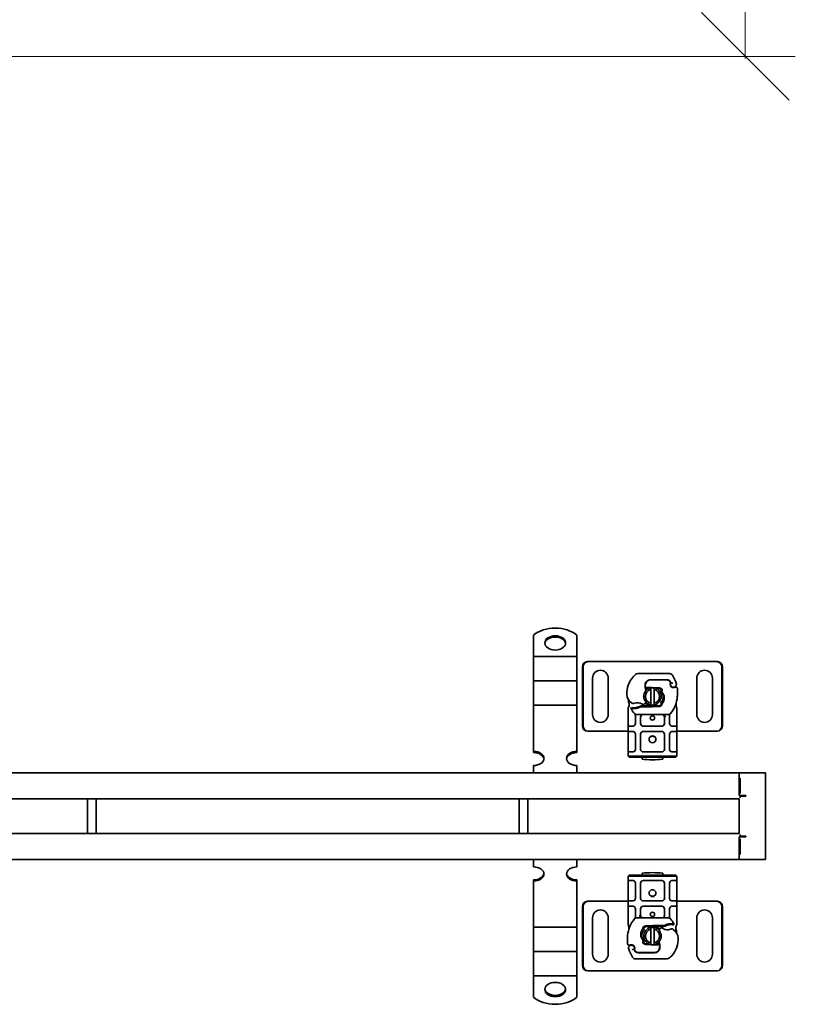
# Model space of a CAD drawing. Header units: millimetres. Extents: x -300186 to 535164, y -28581 to 763383.
# Tile 163 of 256: x 2332 to 2778, y 138703 to 139270. Entities that reach past the tile are written whole.
import ezdxf

# ---------------------------------------------------------------- set-up
doc = ezdxf.new("R2010")
doc.units = ezdxf.units.MM
doc.header["$LTSCALE"] = 10
doc.header["$PDSIZE"] = -4
doc.layers.add('Dimension (ISO)', color=5, linetype='Continuous', lineweight=9, true_color=0x0000ff)
doc.layers.add('Visible (ISO)', color=7, linetype='Continuous', lineweight=35)
doc.styles.add('Note Text (ISO)', font='tahoma.ttf')
doc.dimstyles.new('Default (ISO)', dxfattribs={"dimscale": 14.410965, "dimtxt": 3.5, "dimasz": 3.5, "dimexe": 1.5, "dimexo": 0, "dimgap": 1, "dimtad": 1, "dimrnd": 1e-08, "dimtxsty": 'Note Text (ISO)', "dimcen": 0.09, "dimdle": 10, "dimclrd": 256, "dimclre": 256, "dimclrt": 256, "dimazin": 2, "dimtfac": 1.001486, "dimtmove": 0, "dimatfit": 3, "dimfxl": 1, "dimtolj": 1, "dimlwd": -1, "dimlwe": -1, "dimarcsym": 0})

# ---------------------------------------------------------------- blocks, each defined once
blk = doc.blocks.new('_OBLIQUE')
at = {"color": 0, "linetype": 'ByBlock'}
blk.add_line((-0.5, -0.5), (0.5, 0.5), dxfattribs=at)
blk = doc.blocks.new('*D1142')
at = {"layer": 'Defpoints', "color": 0, "lineweight": -3, "transparency": 16777216}
for p in [(-970.75, 139724.9), (2749.31, 139248.83), (2749.31, 139247.72)]:
    blk.add_point(p, dxfattribs=at)
at = {"layer": 'Dimension (ISO)', "color": 0, "transparency": 16777216}
for p, q in [((2749.31, 139247.72), (2749.31, 139320.89)), ((-970.75, 139263.24), (-970.75, 139176.78)), ((-999.57, 139248.83), (2778.13, 139248.83)), ((-970.75, 139248.83), (-999.57, 139248.83)), ((-941.93, 139248.83), (-913.1, 139248.83)), ((2720.49, 139248.83), (2691.67, 139248.83)), ((2749.31, 139248.83), (2778.13, 139248.83))]:
    blk.add_line(p, q, dxfattribs=at)
at = {"layer": 'Dimension (ISO)', "color": 0, "transparency": 16777216, "xscale": 50.43837590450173, "yscale": 50.43837590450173, "zscale": 50.43837590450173}
for p, rotation in [((-970.75, 139248.83), 270), ((2749.31, 139248.83), 90)]:
    blk.add_blockref('_OBLIQUE', p, dxfattribs=dict(at, rotation=rotation))
at = {"layer": 'Dimension (ISO)', "color": 0, "transparency": 16777216, "insert": (594.73, 139332.55), "char_height": 50.4384, "attachment_point": 1, "style": 'Note Text (ISO)'}
blk.add_mtext('\\A1;délka celkem 5,0 m', dxfattribs=at)

msp = doc.modelspace()

# ---------------------------------------------------------------- linework, layer by layer
at = {"layer": 'Visible (ISO)'}
for p, q in [((2627.39, 138915.577), (2627.39, 138904.332)), ((2652.39, 138915.577), (2652.39, 138904.332)), ((2627.39, 138904.332), (2627.39, 138903.252)), ((2627.39, 138896.979), (2627.39, 138903.252)), ((2652.39, 138903.252), (2627.39, 138903.252)), ((2652.39, 138904.332), (2652.39, 138903.252)), ((2652.39, 138896.979), (2652.39, 138903.252)), ((2627.39, 138896.979), (2627.39, 138893.481)), ((2652.39, 138896.979), (2652.39, 138893.481)), ((2655.59, 138863.375), (2655.59, 138897.375)), ((2655.971, 138897.375), (2655.971, 138863.375)), ((2658.535, 138900.375), (2658.916, 138900.375)), ((2660.056, 138900.375), (2658.916, 138900.375)), ((2660.89, 138900.375), (2660.056, 138900.375)), ((2730.89, 138900.375), (2660.89, 138900.375)), ((2731.723, 138900.375), (2730.89, 138900.375)), ((2732.863, 138900.375), (2731.723, 138900.375)), ((2733.245, 138900.375), (2732.863, 138900.375)), ((2735.808, 138863.375), (2735.808, 138897.375)), ((2736.19, 138897.375), (2736.19, 138863.375)), ((2627.39, 138893.481), (2627.39, 138889.267)), ((2652.39, 138893.481), (2652.39, 138889.267)), ((2661.39, 138869.875), (2661.39, 138890.875)), ((2670.39, 138890.875), (2670.39, 138869.875)), ((2705.679, 138893.475), (2687.453, 138893.475)), ((2694.69, 138889.875), (2693.922, 138889.875)), ((2694.69, 138889.975), (2704.226, 138889.975)), ((2704.226, 138889.875), (2694.69, 138889.875)), ((2721.39, 138869.875), (2721.39, 138890.875)), ((2730.39, 138890.875), (2730.39, 138869.875)), ((2627.39, 138882.994), (2627.39, 138889.267)), ((2652.39, 138889.267), (2627.39, 138889.267)), ((2652.39, 138882.994), (2652.39, 138889.267)), ((2691.71, 138884.975), (2692.311, 138884.975)), ((2692.311, 138884.975), (2691.752, 138885.472)), ((2692.311, 138884.975), (2692.79, 138884.975)), ((2692.825, 138885.475), (2692.756, 138885.475)), ((2692.825, 138884.975), (2692.79, 138884.975)), ((2695.39, 138885.475), (2692.825, 138885.475)), ((2692.825, 138884.975), (2693.93, 138884.975)), ((2694.89, 138876.42), (2694.89, 138884.331)), ((2699.986, 138885.296), (2695.612, 138885.471)), ((2696.89, 138884.331), (2696.89, 138876.42)), ((2698.076, 138884.872), (2699.966, 138884.796)), ((2706.253, 138888.245), (2706.049, 138888.698)), ((2706.403, 138886.312), (2706.249, 138886.767)), ((2627.39, 138882.994), (2627.39, 138879.496)), ((2627.39, 138879.496), (2627.39, 138875.282)), ((2652.39, 138882.994), (2652.39, 138879.496)), ((2652.39, 138879.496), (2652.39, 138875.282)), ((2627.39, 138869.009), (2627.39, 138875.282)), ((2652.39, 138875.282), (2627.39, 138875.282)), ((2652.39, 138869.009), (2652.39, 138875.282)), ((2681.89, 138873.097), (2681.89, 138872.31)), ((2682.384, 138875.204), (2681.958, 138873.614)), ((2683.736, 138873.874), (2683.461, 138873.482)), ((2688.399, 138874.609), (2689.322, 138874.875)), ((2689.322, 138874.875), (2688.974, 138874.375)), ((2688.974, 138874.375), (2695.39, 138874.375)), ((2695.39, 138874.875), (2689.322, 138874.875)), ((2699.966, 138875.054), (2695.592, 138874.879)), ((2695.612, 138874.38), (2699.986, 138874.555)), ((2709.89, 138872.31), (2709.89, 138873.275)), ((2627.39, 138869.009), (2627.39, 138865.511)), ((2652.39, 138869.009), (2652.39, 138865.511)), ((2681.89, 138872.31), (2681.89, 138864.675)), ((2686.041, 138869.37), (2686.041, 138868.478)), ((2686.041, 138868.478), (2686.041, 138864.675)), ((2686.678, 138869.975), (2705.101, 138869.975)), ((2689.041, 138864.675), (2689.041, 138868.475)), ((2702.738, 138868.475), (2702.738, 138864.675)), ((2705.738, 138868.478), (2705.738, 138869.37)), ((2705.738, 138864.675), (2705.738, 138868.478)), ((2709.89, 138864.675), (2709.89, 138872.31)), ((2627.39, 138865.511), (2627.39, 138862.377)), ((2627.39, 138862.377), (2627.39, 138848.749)), ((2652.39, 138865.511), (2652.39, 138862.377)), ((2652.39, 138862.377), (2652.39, 138848.749)), ((2681.89, 138864.675), (2681.89, 138862.675)), ((2681.89, 138862.675), (2681.89, 138860.675)), ((2682.39, 138863.175), (2684.541, 138863.175)), ((2701.238, 138863.175), (2690.541, 138863.175)), ((2707.238, 138863.175), (2709.39, 138863.175)), ((2709.89, 138862.675), (2709.89, 138864.675)), ((2709.89, 138860.675), (2709.89, 138862.675)), ((2658.535, 138860.375), (2658.916, 138860.375)), ((2658.916, 138860.375), (2660.056, 138860.375)), ((2660.056, 138860.375), (2660.89, 138860.375)), ((2660.89, 138860.375), (2681.89, 138860.375)), ((2681.89, 138860.675), (2681.89, 138858.675)), ((2681.89, 138858.675), (2681.89, 138849.875)), ((2684.541, 138860.175), (2682.39, 138860.175)), ((2684.485, 138860.375), (2684.485, 138860.375)), ((2686.041, 138858.675), (2686.041, 138849.875)), ((2689.041, 138849.875), (2689.041, 138858.675)), ((2690.541, 138860.175), (2701.238, 138860.175)), ((2702.738, 138858.675), (2702.738, 138849.875)), ((2705.738, 138849.875), (2705.738, 138858.675)), ((2709.39, 138860.175), (2707.238, 138860.175)), ((2707.294, 138860.375), (2707.294, 138860.375)), ((2709.89, 138858.675), (2709.89, 138860.675)), ((2709.89, 138860.375), (2730.89, 138860.375)), ((2709.89, 138849.875), (2709.89, 138858.675)), ((2730.89, 138860.375), (2731.723, 138860.375)), ((2731.723, 138860.375), (2732.863, 138860.375)), ((2733.245, 138860.375), (2732.863, 138860.375)), ((2627.39, 138848.018), (2627.39, 138848.749)), ((2652.39, 138848.749), (2652.39, 138848.018)), ((2681.89, 138849.875), (2681.89, 138847.875)), ((2681.89, 138847.875), (2681.89, 138845.875)), ((2681.89, 138845.875), (2684.89, 138845.875)), ((2681.89, 138845.875), (2682.39, 138845.375)), ((2682.39, 138848.375), (2684.541, 138848.375)), ((2684.89, 138845.375), (2682.39, 138845.375)), ((2706.89, 138845.875), (2684.89, 138845.875)), ((2684.89, 138845.375), (2706.89, 138845.375)), ((2689.89, 138845.375), (2689.89, 138844.176)), ((2701.238, 138848.375), (2690.541, 138848.375)), ((2701.89, 138844.176), (2701.89, 138845.375)), ((2706.89, 138845.875), (2709.89, 138845.875)), ((2709.39, 138845.375), (2706.89, 138845.375)), ((2707.238, 138848.375), (2709.39, 138848.375)), ((2709.39, 138845.375), (2709.89, 138845.875)), ((2709.89, 138847.875), (2709.89, 138849.875)), ((2709.89, 138845.875), (2709.89, 138847.875)), ((2627.39, 138840.565), (2627.39, 138836.375)), ((2652.39, 138840.565), (2652.39, 138836.375)), ((2156.998, 138836.375), (2745.89, 138836.375)), ((2745.89, 138836.375), (2757.89, 138836.375)), ((2745.89, 138823.275), (2745.89, 138836.375)), ((2746.39, 138833.375), (2746.39, 138824.375)), ((2760.89, 138836.375), (2757.89, 138836.375)), ((2760.89, 138836.375), (2760.89, 138786.375)), ((2745.89, 138823.275), (2749.64, 138823.275)), ((2746.39, 138821.875), (2746.39, 138823.275)), ((2746.39, 138822.875), (2748.89, 138822.875)), ((2747.39, 138822.875), (2747.39, 138823.275)), ((2749.64, 138822.875), (2748.89, 138822.875)), ((2749.64, 138823.275), (2749.64, 138822.875)), ((2745.89, 138821.375), (2155.405, 138821.375)), ((2370.64, 138801.375), (2370.64, 138821.375)), ((2375.64, 138801.375), (2375.64, 138821.375)), ((2619.14, 138801.375), (2619.14, 138821.375)), ((2624.14, 138801.375), (2624.14, 138821.375)), ((2745.89, 138801.375), (2745.89, 138821.375)), ((2153.281, 138801.375), (2745.89, 138801.375)), ((2745.89, 138786.375), (2745.89, 138799.475)), ((2749.64, 138799.475), (2745.89, 138799.475)), ((2746.39, 138799.475), (2746.39, 138800.875)), ((2746.39, 138799.875), (2748.89, 138799.875)), ((2747.39, 138799.475), (2747.39, 138799.875)), ((2749.64, 138799.875), (2748.89, 138799.875)), ((2749.64, 138799.875), (2749.64, 138799.475)), ((2746.39, 138798.375), (2746.39, 138789.375)), ((2745.89, 138786.375), (2151.687, 138786.375)), ((2627.39, 138782.185), (2627.39, 138786.375)), ((2652.39, 138782.185), (2652.39, 138786.375)), ((2757.89, 138786.375), (2745.89, 138786.375)), ((2757.89, 138786.375), (2760.89, 138786.375)), ((2682.39, 138777.375), (2681.89, 138776.875)), ((2684.89, 138776.875), (2681.89, 138776.875)), ((2681.89, 138776.875), (2681.89, 138774.875)), ((2682.39, 138777.375), (2684.89, 138777.375)), ((2706.89, 138777.375), (2684.89, 138777.375)), ((2684.89, 138776.875), (2706.89, 138776.875)), ((2689.89, 138778.575), (2689.89, 138777.375)), ((2701.89, 138777.375), (2701.89, 138778.575)), ((2706.89, 138777.375), (2709.39, 138777.375)), ((2709.89, 138776.875), (2706.89, 138776.875)), ((2709.89, 138776.875), (2709.39, 138777.375)), ((2709.89, 138774.875), (2709.89, 138776.875)), ((2627.39, 138774.001), (2627.39, 138774.733)), ((2627.39, 138760.374), (2627.39, 138774.001)), ((2652.39, 138774.733), (2652.39, 138774.001)), ((2652.39, 138760.374), (2652.39, 138774.001)), ((2681.89, 138774.875), (2681.89, 138772.875)), ((2681.89, 138772.875), (2681.89, 138764.075)), ((2684.541, 138774.375), (2682.39, 138774.375)), ((2686.041, 138772.875), (2686.041, 138764.075)), ((2689.041, 138764.075), (2689.041, 138772.875)), ((2690.541, 138774.375), (2701.238, 138774.375)), ((2702.738, 138772.875), (2702.738, 138764.075)), ((2705.738, 138764.075), (2705.738, 138772.875)), ((2709.39, 138774.375), (2707.238, 138774.375)), ((2709.89, 138772.875), (2709.89, 138774.875)), ((2709.89, 138764.075), (2709.89, 138772.875)), ((2627.39, 138757.24), (2627.39, 138760.374)), ((2652.39, 138757.24), (2652.39, 138760.374)), ((2655.59, 138725.375), (2655.59, 138759.375)), ((2655.971, 138759.375), (2655.971, 138725.375)), ((2658.535, 138762.375), (2658.916, 138762.375)), ((2660.056, 138762.375), (2658.916, 138762.375)), ((2660.89, 138762.375), (2660.056, 138762.375)), ((2681.89, 138762.375), (2660.89, 138762.375)), ((2681.89, 138764.075), (2681.89, 138762.075)), ((2681.89, 138762.075), (2681.89, 138760.075)), ((2681.89, 138760.075), (2681.89, 138758.075)), ((2682.39, 138762.575), (2684.541, 138762.575)), ((2684.541, 138759.575), (2682.39, 138759.575)), ((2684.485, 138762.375), (2684.485, 138762.375)), ((2701.238, 138762.575), (2690.541, 138762.575)), ((2690.541, 138759.575), (2701.238, 138759.575)), ((2707.238, 138762.575), (2709.39, 138762.575)), ((2709.39, 138759.575), (2707.238, 138759.575)), ((2707.294, 138762.375), (2707.294, 138762.375)), ((2709.89, 138762.075), (2709.89, 138764.075)), ((2730.89, 138762.375), (2709.89, 138762.375)), ((2709.89, 138760.075), (2709.89, 138762.075)), ((2709.89, 138758.075), (2709.89, 138760.075)), ((2731.723, 138762.375), (2730.89, 138762.375)), ((2732.863, 138762.375), (2731.723, 138762.375)), ((2733.245, 138762.375), (2732.863, 138762.375)), ((2735.808, 138725.375), (2735.808, 138759.375)), ((2736.19, 138759.375), (2736.19, 138725.375)), ((2627.39, 138753.742), (2627.39, 138757.24)), ((2627.39, 138753.742), (2627.39, 138747.469)), ((2652.39, 138753.742), (2652.39, 138757.24)), ((2652.39, 138753.742), (2652.39, 138747.469)), ((2681.89, 138758.075), (2681.89, 138750.441)), ((2686.041, 138758.075), (2686.041, 138754.272)), ((2686.041, 138754.272), (2686.041, 138753.38)), ((2689.041, 138754.275), (2689.041, 138758.075)), ((2702.738, 138758.075), (2702.738, 138754.275)), ((2705.738, 138754.272), (2705.738, 138758.075)), ((2705.738, 138753.38), (2705.738, 138754.272)), ((2709.89, 138750.441), (2709.89, 138758.075)), ((2661.39, 138731.875), (2661.39, 138752.875)), ((2670.39, 138752.875), (2670.39, 138731.875)), ((2681.89, 138750.441), (2681.89, 138749.476)), ((2705.101, 138752.775), (2686.678, 138752.775)), ((2696.168, 138748.371), (2691.794, 138748.196)), ((2702.805, 138748.375), (2696.39, 138748.375)), ((2702.457, 138747.875), (2702.805, 138748.375)), ((2703.38, 138748.141), (2702.457, 138747.875)), ((2708.044, 138748.876), (2708.319, 138749.269)), ((2709.396, 138747.547), (2709.822, 138749.136)), ((2709.89, 138749.654), (2709.89, 138750.441)), ((2721.39, 138731.875), (2721.39, 138752.875)), ((2730.39, 138752.875), (2730.39, 138731.875)), ((2627.39, 138743.255), (2627.39, 138747.469)), ((2627.39, 138747.469), (2652.39, 138747.469)), ((2627.39, 138739.757), (2627.39, 138743.255)), ((2652.39, 138743.255), (2652.39, 138747.469)), ((2652.39, 138739.757), (2652.39, 138743.255)), ((2691.814, 138747.696), (2696.188, 138747.871)), ((2694.89, 138738.42), (2694.89, 138746.331)), ((2696.39, 138747.875), (2702.457, 138747.875)), ((2696.89, 138746.331), (2696.89, 138738.42)), ((2627.39, 138739.757), (2627.39, 138733.484)), ((2652.39, 138739.757), (2652.39, 138733.484)), ((2691.794, 138737.455), (2696.168, 138737.28)), ((2693.703, 138737.879), (2691.814, 138737.954)), ((2696.39, 138737.275), (2698.955, 138737.275)), ((2698.955, 138737.775), (2697.849, 138737.775)), ((2698.955, 138737.775), (2698.99, 138737.775)), ((2698.955, 138737.275), (2699.023, 138737.275)), ((2699.468, 138737.775), (2698.99, 138737.775)), ((2700.069, 138737.775), (2699.468, 138737.775)), ((2699.468, 138737.775), (2700.027, 138737.279)), ((2627.39, 138729.27), (2627.39, 138733.484)), ((2627.39, 138733.484), (2652.39, 138733.484)), ((2652.39, 138729.27), (2652.39, 138733.484)), ((2685.376, 138736.439), (2685.53, 138735.983)), ((2685.526, 138734.506), (2685.731, 138734.053)), ((2687.553, 138732.875), (2697.09, 138732.875)), ((2697.09, 138732.775), (2687.553, 138732.775)), ((2697.09, 138732.875), (2697.858, 138732.875)), ((2627.39, 138725.772), (2627.39, 138729.27)), ((2627.39, 138725.772), (2627.39, 138719.499)), ((2652.39, 138725.772), (2652.39, 138729.27)), ((2652.39, 138725.772), (2652.39, 138719.499)), ((2686.101, 138729.275), (2704.326, 138729.275)), ((2658.535, 138722.375), (2658.916, 138722.375)), ((2658.916, 138722.375), (2660.056, 138722.375)), ((2660.056, 138722.375), (2660.89, 138722.375)), ((2660.89, 138722.375), (2730.89, 138722.375)), ((2730.89, 138722.375), (2731.723, 138722.375)), ((2731.723, 138722.375), (2732.863, 138722.375)), ((2733.245, 138722.375), (2732.863, 138722.375)), ((2627.39, 138718.418), (2627.39, 138719.499)), ((2627.39, 138719.499), (2652.39, 138719.499)), ((2627.39, 138707.174), (2627.39, 138718.418)), ((2652.39, 138718.418), (2652.39, 138719.499)), ((2652.39, 138707.174), (2652.39, 138718.418))]:
    msp.add_line(p, q, dxfattribs=at)
for centre, radius in [((2695.89, 138867.925), 1.25), ((2695.89, 138855.675), 2), ((2695.89, 138767.075), 2), ((2695.89, 138754.825), 1.25)]:
    msp.add_circle(centre, radius, dxfattribs=at)
for centre, radius, start, end in [((2665.89, 138890.875), 4.5, 0, 180), ((2725.89, 138890.875), 4.5, 0, 180), ((2695.175, 138882.289), 14, 130.0498, 161.42887), ((2687.453, 138891.475), 2, 90, 130.0498), ((2694.69, 138886.975), 3, 90, 170.59443), ((2694.69, 138886.975), 2.9, 90, 170.59443), ((2704.226, 138887.875), 2.1, 25.01606, 90), ((2704.226, 138887.875), 2, 24.29106, 90), ((2705.679, 138891.475), 2, 31.99306, 90), ((2687.19, 138879.925), 23.8, 19.74706, 31.99306), ((2696.123, 138881.971), 15, 161.42887, 181.60861), ((2695.89, 138880.375), 5, 101.53696, 258.46304), ((2699.622, 138886.158), 8, 170.59443, 198.81617), ((2699.622, 138886.158), 7.9, 170.59443, 184.98453), ((2695.89, 138880.375), 4.08, 104.18798, 255.81202), ((2695.39, 138879.925), 5.05, 123.90675, 131.92917), ((2695.89, 138880.375), 5, 78.46304, 101.53696), ((2695.39, 138879.925), 5.55, 87.70756, 90), ((2695.89, 138880.375), 5, 281.53696, 78.46304), ((2695.89, 138880.375), 4.08, 284.18798, 75.81202), ((2699.926, 138883.797), 1, 344.67066, 87.70756), ((2699.926, 138883.797), 1.5, 344.70061, 87.70756), ((2687.19, 138879.925), 20.9, 23.26824, 25.01606), ((2708.04, 138887.374), 1.891, 160.06862, 198.73021), ((2707.943, 138887.375), 1.75, 152.56641, 19.74706), ((2705.98, 138888.121), 0.3, 340.06862, 24.29106), ((2707.35, 138886.633), 1, 198.73021, 231.39879), ((2707.943, 138887.375), 1.95, 231.39879, 296.05174), ((2709.239, 138884.725), 1, 5.82991, 116.05174), ((2688.347, 138882.592), 22, 340.529, 5.82991), ((2687.126, 138881.718), 6, 181.60861, 235.95915), ((2695.89, 138879.925), 14, 187.17278, 195.23312), ((2695.89, 138879.925), 14, 207.40461, 222.53185), ((2688.806, 138884.204), 9, 235.95915, 241.67984), ((2685.144, 138888.858), 15.05, 267.20145, 268.34867), ((2684.773, 138876.722), 0.5, 241.67984, 295.81057), ((2685.144, 138888.858), 15.55, 268.34868, 271.60861), ((2685.144, 138888.858), 15.05, 268.34868, 271.60861), ((2687.19, 138871.725), 5.05, 59.49008, 108.99264), ((2685.397, 138879.862), 6.05, 271.60861, 299.75321), ((2685.397, 138879.862), 6.55, 271.60861, 303.10771), ((2690.5, 138876.18), 0.5, 233.38482, 296.26895), ((2688.508, 138880.215), 5, 296.26895, 311.16943), ((2695.39, 138879.925), 5.05, 224.02329, 270), ((2688.837, 138879.839), 4.5, 311.16943, 319.68388), ((2695.89, 138880.375), 5, 258.46304, 281.53696), ((2695.39, 138879.925), 5.05, 270, 272.29244), ((2695.39, 138879.925), 5.55, 270, 272.29244), ((2699.926, 138876.054), 1, 272.29244, 15.76376), ((2699.926, 138876.054), 1.5, 272.29244, 7.39934), ((2695.89, 138879.925), 14, 317.46815, 340.529), ((2665.89, 138869.875), 4.5, 180, 0), ((2686.678, 138871.475), 1.5, 222.53185, 270), ((2690.541, 138868.475), 1.5, 90, 180), ((2701.238, 138868.475), 1.5, 38.57673, 42.34162), ((2701.238, 138868.475), 1.5, 0, 38.57673), ((2705.101, 138871.475), 1.5, 270, 317.46815), ((2725.89, 138869.875), 4.5, 180, 0), ((2684.541, 138864.675), 1.5, 280.04173, 0), ((2690.541, 138864.675), 1.5, 180, 270), ((2701.238, 138864.675), 1.5, 270, 0), ((2707.238, 138864.675), 1.5, 180, 259.95827), ((2684.541, 138858.675), 1.5, 0, 79.95827), ((2690.541, 138858.675), 1.5, 90, 180), ((2695.89, 138855.176), 2.25, 35.72382, 144.27618), ((2701.238, 138858.675), 1.5, 0, 90), ((2707.238, 138858.675), 1.5, 100.04173, 180), ((2684.541, 138849.875), 1.5, 280.04173, 0), ((2690.541, 138849.875), 1.5, 180, 270), ((2701.238, 138849.875), 1.5, 270, 0), ((2707.238, 138849.875), 1.5, 180, 259.95827), ((2695.89, 138903.875), 60, 264.26083, 275.73917), ((2695.89, 138718.875), 60, 84.26083, 95.73917), ((2684.541, 138772.875), 1.5, 0, 79.95827), ((2690.541, 138772.875), 1.5, 90, 180), ((2701.238, 138772.875), 1.5, 0, 90), ((2707.238, 138772.875), 1.5, 100.04173, 180), ((2695.89, 138767.575), 2.25, 215.72382, 324.27618), ((2684.541, 138764.075), 1.5, 280.04173, 0), ((2684.541, 138758.075), 1.5, 0, 79.95827), ((2690.541, 138764.075), 1.5, 180, 270), ((2690.541, 138758.075), 1.5, 90, 180), ((2701.238, 138764.075), 1.5, 270, 0), ((2701.238, 138758.075), 1.5, 0, 90), ((2707.238, 138764.075), 1.5, 180, 259.95827), ((2707.238, 138758.075), 1.5, 100.04173, 180), ((2665.89, 138752.875), 4.5, 0, 180), ((2690.541, 138754.275), 1.5, 180, 218.57673), ((2701.238, 138754.275), 1.5, 270, 0), ((2725.89, 138752.875), 4.5, 0, 180), ((2695.89, 138742.825), 14, 137.46815, 160.529), ((2686.678, 138751.275), 1.5, 90, 137.46815), ((2690.541, 138754.275), 1.5, 218.57673, 222.34162), ((2691.854, 138746.697), 1.5, 92.29244, 187.39934), ((2696.39, 138742.825), 5.55, 90, 92.29244), ((2706.383, 138742.889), 6.55, 91.60861, 123.10771), ((2706.383, 138742.889), 6.05, 91.60861, 119.75321), ((2705.101, 138751.275), 1.5, 42.53185, 90), ((2706.635, 138733.892), 15.55, 88.34868, 91.60861), ((2695.89, 138742.825), 14, 27.40461, 42.53185), ((2706.635, 138733.892), 15.05, 88.34868, 91.60861), ((2706.635, 138733.892), 15.05, 87.20145, 88.34867), ((2703.432, 138740.159), 22, 160.529, 185.82991), ((2691.854, 138746.697), 1, 92.29244, 195.76376), ((2695.89, 138742.375), 5, 101.53696, 258.46304), ((2695.89, 138742.375), 4.08, 104.18798, 255.81202), ((2695.89, 138742.375), 5, 78.46304, 101.53696), ((2696.39, 138742.825), 5.05, 90, 92.29244), ((2696.39, 138742.825), 5.05, 44.02329, 90), ((2695.89, 138742.375), 5, 281.53696, 78.46304), ((2695.89, 138742.375), 4.08, 284.18798, 75.81202), ((2702.942, 138742.912), 4.5, 131.16943, 139.68388), ((2703.271, 138742.535), 5, 116.26895, 131.16943), ((2701.279, 138746.571), 0.5, 53.38482, 116.26895), ((2704.59, 138751.025), 5.05, 239.49008, 288.99264), ((2707.006, 138746.029), 0.5, 61.67984, 115.81057), ((2702.974, 138738.546), 9, 55.95915, 61.67984), ((2704.653, 138741.032), 6, 1.60861, 55.95915), ((2695.89, 138742.825), 14, 7.17278, 15.23312), ((2682.541, 138738.026), 1, 185.82991, 296.05174), ((2683.836, 138735.375), 1.75, 332.56641, 199.74706), ((2683.836, 138735.375), 1.95, 51.39879, 116.05174), ((2684.429, 138736.118), 1, 18.73021, 51.39879), ((2691.854, 138738.954), 1.5, 164.70061, 267.70756), ((2691.854, 138738.954), 1, 164.67066, 267.70756), ((2695.89, 138742.375), 5, 258.46304, 281.53696), ((2696.39, 138742.825), 5.55, 267.70756, 270), ((2696.39, 138742.825), 5.05, 303.90675, 311.92917), ((2692.157, 138736.592), 8, 350.59443, 18.81617), ((2692.157, 138736.592), 7.9, 350.59443, 4.98453), ((2695.657, 138740.78), 15, 341.42887, 1.60861), ((2665.89, 138731.875), 4.5, 180, 0), ((2704.59, 138742.825), 23.8, 199.74706, 211.99306), ((2704.59, 138742.825), 20.9, 203.26824, 205.01606), ((2685.799, 138734.629), 0.3, 160.06862, 204.29106), ((2683.74, 138735.376), 1.891, 340.06862, 18.73021), ((2687.553, 138734.875), 2.1, 205.01606, 270), ((2687.553, 138734.875), 2, 204.29106, 270), ((2697.09, 138735.775), 2.9, 270, 350.59443), ((2697.09, 138735.775), 3, 270, 350.59443), ((2696.605, 138740.461), 14, 310.0498, 341.42887), ((2725.89, 138731.875), 4.5, 180, 0), ((2686.101, 138731.275), 2, 211.99306, 270), ((2704.326, 138731.275), 2, 270, 310.0498)]:
    msp.add_arc(centre, radius, start, end, dxfattribs=at)
for centre, major_axis, ratio, start_param, end_param in [((2639.89, 138908.765), (-16, 0), 0.6819984, 3.8157232, 5.6090548), ((2639.89, 138910.421), (6, 0), 0.6819984, 0.0894834, 3.0521092), ((2658.535, 138897.375), (0, 3), 0.9816272, 0, 1.5707963), ((2658.916, 138897.375), (0, 3), 0.9816272, 0, 1.5707963), ((2732.863, 138897.375), (0, 3), 0.9816272, 4.712389, 6.2831853), ((2733.245, 138897.375), (0, 3), 0.9816272, 4.712389, 6.2831853), ((2698.185, 138880.216), (2.762, -2.806), 0.9486785, 1.5705923, 1.5808062), ((2700.236, 138883.611), (0.675, 1.127), 0.8654957, 4.6404634, 5.0249285), ((2708.942, 138876.35), (0.497, -0.052), 0.800335, 6.0474348, 6.3234718), ((2708.942, 138876.35), (0.497, -0.052), 0.800335, 6.2810108, 6.342326), ((2709.013, 138875.286), (0.494, 0.078), 0.5235045, 0.0005288, 0.0081436), ((2709.013, 138875.286), (0.494, 0.078), 0.5235045, 0.0005288, 0.0081436), ((2701.238, 138868.475), (2, 0), 0.75, 0.673291, 1.5707963), ((2701.238, 138868.475), (2, 0), 0.75, 0, 0.673291), ((2658.535, 138863.375), (0, -3), 0.9816272, 4.712389, 6.2831853), ((2658.916, 138863.375), (0, -3), 0.9816272, 4.712389, 6.2831853), ((2732.863, 138863.375), (0, -3), 0.9816272, 0, 1.5707963), ((2733.245, 138863.375), (0, -3), 0.9816272, 0, 1.5707963), ((2627.39, 138844.657), (6, 0), 0.6819984, 4.712389, 7.8539816), ((2627.39, 138843.926), (6, 0), 0.6819984, 0.0894834, 1.5707963), ((2652.39, 138844.657), (-6, 0), 0.6819984, 4.712389, 7.8539816), ((2652.39, 138843.926), (-6, 0), 0.6819984, 4.712389, 6.1937019), ((2627.39, 138778.093), (6, 0), 0.6819984, 4.712389, 7.8539816), ((2652.39, 138778.093), (-6, 0), 0.6819984, 4.712389, 7.8539816), ((2627.39, 138778.825), (6, 0), 0.6819984, 4.712389, 6.1937019), ((2652.39, 138778.825), (-6, 0), 0.6819984, 0.0894834, 1.5707963), ((2658.535, 138759.375), (0, 3), 0.9816272, 0, 1.5707963), ((2658.916, 138759.375), (0, 3), 0.9816272, 0, 1.5707963), ((2732.863, 138759.375), (0, 3), 0.9816272, 4.712389, 6.2831853), ((2733.245, 138759.375), (0, 3), 0.9816272, 4.712389, 6.2831853), ((2690.541, 138754.275), (-2, 0), 0.75, 0, 0.673291), ((2690.541, 138754.275), (-2, 0), 0.75, 0.673291, 1.5707963), ((2682.767, 138747.465), (-0.494, -0.078), 0.5235045, 0.0005288, 0.0081436), ((2682.767, 138747.465), (-0.494, -0.078), 0.5235045, 0.0005288, 0.0081436), ((2682.837, 138746.4), (-0.497, 0.052), 0.800335, 6.0474348, 6.3234718), ((2682.837, 138746.4), (-0.497, 0.052), 0.800335, 6.2810108, 6.342326), ((2691.543, 138739.14), (-0.675, -1.127), 0.8654957, 4.6404634, 5.0249285), ((2693.594, 138742.534), (-2.762, 2.806), 0.9486785, 1.5705923, 1.5808062), ((2658.535, 138725.375), (0, -3), 0.9816272, 4.712389, 6.2831853), ((2658.916, 138725.375), (0, -3), 0.9816272, 4.712389, 6.2831853), ((2732.863, 138725.375), (0, -3), 0.9816272, 0, 1.5707963), ((2733.245, 138725.375), (0, -3), 0.9816272, 0, 1.5707963), ((2639.89, 138712.33), (-6, 0), 0.6819984, 0.0894834, 3.0521092), ((2639.89, 138713.985), (16, 0), 0.6819984, 3.8157232, 5.6090548)]:
    msp.add_ellipse(centre, major_axis=major_axis, ratio=ratio, start_param=start_param, end_param=end_param, dxfattribs=at)
for centre, major_axis in [((2639.89, 138911.152), (-6, 0)), ((2639.89, 138711.598), (6, 0))]:
    msp.add_ellipse(centre, major_axis=major_axis, ratio=0.6819984, dxfattribs=at)
for points, knots in [([(2692.756, 138885.475), (2692.647, 138885.475), (2692.526, 138885.475), (2692.366, 138885.475), (2692.237, 138885.474), (2692.124, 138885.474), (2691.98, 138885.473), (2691.889, 138885.473), (2691.811, 138885.472), (2691.766, 138885.472), (2691.752, 138885.472), (2691.752, 138885.472)], [-0.73937491, -0.73937491, -0.73937491, -0.73937491, -0.70828524, -0.70828524, -0.68958817, -0.6708911, -0.6708911, -0.63379815, -0.63379815, -0.6153592, -0.59692025, -0.59692025, -0.59692025, -0.59692025]), ([(2707.543, 138888.01), (2707.541, 138888.01), (2707.54, 138888.011), (2707.446, 138888.041), (2707.352, 138888.065), (2707.164, 138888.105), (2707.07, 138888.12), (2706.86, 138888.149), (2706.75, 138888.16), (2706.572, 138888.173), (2706.504, 138888.177), (2706.413, 138888.181), (2706.39, 138888.182), (2706.39, 138888.182)], [-0.0004584, -0.0004584, -0.0004584, -0.0004584, 0, 0, 0.02913138, 0.02913138, 0.0589228, 0.0589228, 0.09920174, 0.09920174, 0.13620105, 0.13620105, 0.17180901, 0.17180901, 0.17180901, 0.17180901]), ([(2708.799, 138885.623), (2708.698, 138885.574), (2708.597, 138885.535), (2708.286, 138885.443), (2708.08, 138885.423), (2707.731, 138885.432), (2707.583, 138885.455), (2707.34, 138885.518), (2707.242, 138885.554), (2706.987, 138885.669), (2706.845, 138885.762), (2706.728, 138885.854)], [-1.75335063, -1.75335063, -1.75335063, -1.75335063, -1.69086956, -1.69086956, -1.5574964, -1.5574964, -1.44651522, -1.44651522, -1.36142111, -1.36142111, -1.20865089, -1.20865089, -1.20865089, -1.20865089]), ([(2710.233, 138884.827), (2710.233, 138884.828), (2710.233, 138884.829), (2710.206, 138885.089), (2710.076, 138885.345), (2709.842, 138885.523)], [-0.000249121, -0.000249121, -0.000249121, -0.000249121, 0, 0, 0.051262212, 0.051262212, 0.051262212, 0.051262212]), ([(2681.724, 138879.108), (2681.746, 138879.063), (2681.765, 138879.021), (2681.782, 138878.981), (2681.799, 138878.94), (2681.814, 138878.902), (2681.829, 138878.864), (2681.843, 138878.826), (2681.857, 138878.788), (2681.87, 138878.749), (2681.896, 138878.67), (2681.92, 138878.586), (2681.943, 138878.491), (2681.965, 138878.396), (2681.985, 138878.291), (2681.999, 138878.177)], [0, 0, 0, 0, 0.1428571, 0.1428571, 0.1428571, 0.2857143, 0.2857143, 0.2857143, 0.4285714, 0.4285714, 0.4285714, 0.7142857, 0.7142857, 0.7142857, 1, 1, 1, 1]), ([(2700.738, 138882.943), (2700.761, 138883.041), (2700.785, 138883.139), (2700.835, 138883.333), (2700.861, 138883.429), (2700.888, 138883.525)], [0.000086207, 0.000086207, 0.000086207, 0.000086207, 0.034187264, 0.034187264, 0.068336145, 0.068336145, 0.068336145, 0.068336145]), ([(2700.848, 138882.836), (2701.654, 138882.016), (2702.095, 138880.842), (2702.034, 138879.701), (2701.977, 138878.657), (2701.503, 138877.629), (2700.738, 138876.907)], [-1.690857, -1.690857, -1.690857, -1.690857, -0.8595433, -0.8595433, -0.8595433, -0.0993036, -0.0993036, -0.0993036, -0.0993036]), ([(2700.89, 138883.533), (2700.902, 138883.422), (2700.9, 138883.312), (2700.877, 138883.089), (2700.853, 138882.975), (2700.82, 138882.864)], [0, 0, 0, 0, 0.035252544, 0.035252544, 0.073381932, 0.073381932, 0.073381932, 0.073381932]), ([(2700.848, 138882.836), (2700.902, 138882.851), (2700.955, 138882.867), (2701.06, 138882.905), (2701.111, 138882.925), (2701.161, 138882.947)], [0.000051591, 0.000051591, 0.000051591, 0.000051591, 0.018712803, 0.018712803, 0.037300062, 0.037300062, 0.037300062, 0.037300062]), ([(2701.161, 138882.947), (2702.076, 138882.116), (2702.631, 138880.9), (2702.671, 138879.667), (2702.711, 138878.428), (2702.237, 138877.185), (2701.413, 138876.247)], [0.15146889, 0.15146889, 0.15146889, 0.15146889, 0.52302034, 0.52302034, 0.52302034, 0.89631596, 0.89631596, 0.89631596, 0.89631596]), ([(2710.229, 138880.314), (2710.243, 138880.444), (2710.266, 138880.69), (2710.285, 138880.94), (2710.293, 138881.056)], [-0.873699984, -0.873699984, -0.873699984, -0.873699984, -0.831989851, -0.795991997, -0.795991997, -0.795991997, -0.795991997]), ([(2682.382, 138876.247), (2682.382, 138876.246), (2682.382, 138876.244), (2682.471, 138875.916), (2682.48, 138875.564), (2682.384, 138875.204)], [-0.00066404, -0.00066404, -0.00066404, -0.00066404, 0, 0, 0.17719751, 0.17719751, 0.17719751, 0.17719751]), ([(2683.461, 138873.482), (2683.461, 138873.482), (2683.475, 138873.477), (2683.532, 138873.46), (2683.577, 138873.448), (2683.709, 138873.416), (2683.802, 138873.397), (2684.049, 138873.358), (2684.209, 138873.34), (2684.385, 138873.328)], [-0.85555327, -0.85555327, -0.85555327, -0.85555327, -0.81811622, -0.81811622, -0.78070634, -0.78070634, -0.7363735, -0.7363735, -0.68381038, -0.68381038, -0.68381038, -0.68381038]), ([(2684.409, 138873.826), (2684.323, 138873.83), (2684.236, 138873.836), (2684.038, 138873.849), (2683.962, 138873.855), (2683.855, 138873.863), (2683.812, 138873.867), (2683.769, 138873.871), (2683.756, 138873.872), (2683.74, 138873.874), (2683.736, 138873.874), (2683.736, 138873.874)], [-0.052369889, -0.052369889, -0.052369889, -0.052369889, -0.045400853, -0.045400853, -0.035553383, -0.035553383, -0.019250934, -0.019250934, -0.009298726, -0.009298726, 0, 0, 0, 0]), ([(2684.385, 138873.328), (2684.436, 138873.325), (2684.488, 138873.322), (2684.592, 138873.318), (2684.644, 138873.316), (2684.696, 138873.315)], [0, 0, 0, 0, 0.015805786, 0.015805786, 0.031412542, 0.031412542, 0.031412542, 0.031412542]), ([(2684.991, 138876.272), (2684.991, 138876.272), (2685.004, 138876.278), (2685.029, 138876.29), (2685.053, 138876.301), (2685.089, 138876.318), (2685.131, 138876.337), (2685.242, 138876.386), (2685.395, 138876.448), (2685.546, 138876.5)], [0, 0, 0, 0, 0.019723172, 0.019723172, 0.019723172, 0.039446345, 0.039446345, 0.039446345, 0.092041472, 0.092041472, 0.092041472, 0.092041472]), ([(2689.753, 138876.076), (2689.85, 138876.019), (2689.946, 138875.958), (2690.025, 138875.905), (2690.077, 138875.869), (2690.122, 138875.837), (2690.153, 138875.814), (2690.184, 138875.792), (2690.202, 138875.779), (2690.202, 138875.779)], [0, 0, 0, 0, 0.036947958, 0.036947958, 0.036947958, 0.061579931, 0.061579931, 0.061579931, 0.086211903, 0.086211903, 0.086211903, 0.086211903]), ([(2700.795, 138876.674), (2700.785, 138876.712), (2700.775, 138876.751), (2700.756, 138876.829), (2700.747, 138876.868), (2700.738, 138876.907)], [0.000052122, 0.000052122, 0.000052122, 0.000052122, 0.013409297, 0.013409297, 0.026714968, 0.026714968, 0.026714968, 0.026714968]), ([(2701.413, 138876.247), (2701.328, 138876.339), (2701.233, 138876.422), (2701.026, 138876.565), (2700.914, 138876.626), (2700.795, 138876.674)], [-0.08710808, -0.08710808, -0.08710808, -0.08710808, -0.043731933, -0.043731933, -0.000056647, -0.000056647, -0.000056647, -0.000056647]), ([(2709.439, 138876.297), (2709.431, 138876.226), (2709.429, 138876.132), (2709.438, 138875.901), (2709.451, 138875.756), (2709.481, 138875.526), (2709.493, 138875.447), (2709.506, 138875.366)], [0, 0, 0, 0, 0.04716283, 0.04716283, 0.10524063, 0.10524063, 0.13454168, 0.13454168, 0.13454168, 0.13454168]), ([(2709.444, 138876.355), (2709.444, 138876.35), (2709.443, 138876.346), (2709.442, 138876.335), (2709.441, 138876.329), (2709.44, 138876.319), (2709.44, 138876.316), (2709.44, 138876.314)], [0.023345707, 0.023345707, 0.023345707, 0.023345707, 0.025561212, 0.025561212, 0.029992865, 0.029992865, 0.034654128, 0.034654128, 0.034654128, 0.034654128]), ([(2709.506, 138875.364), (2709.569, 138874.969), (2709.66, 138874.534), (2709.781, 138874.016), (2709.798, 138873.943), (2709.816, 138873.869)], [0, 0, 0, 0, 0.14264146, 0.14264146, 0.16601152, 0.16601152, 0.16601152, 0.16601152]), ([(2709.823, 138877.82), (2709.844, 138877.914), (2709.867, 138878.018), (2709.889, 138878.123), (2709.89, 138878.131)], [-1.16357451, -1.16357451, -1.16357451, -1.16357451, -1.126207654, -1.123496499, -1.123496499, -1.123496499, -1.123496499]), ([(2685.61, 138870.423), (2685.61, 138870.422), (2685.611, 138870.422), (2685.695, 138870.335), (2685.809, 138870.191), (2685.973, 138869.862), (2686.041, 138869.585), (2686.041, 138869.37)], [-0.00066697, -0.00066697, -0.00066697, -0.00066697, 0, 0, 0.09581118, 0.14371677, 0.23952795, 0.23952795, 0.23952795, 0.23952795]), ([(2702.347, 138869.486), (2702.234, 138869.609), (2702.109, 138869.703), (2701.8, 138869.877), (2701.606, 138869.941), (2701.352, 138869.972), (2701.295, 138869.975), (2701.238, 138869.975)], [0, 0, 0, 0, 0.07046505, 0.07046505, 0.16599187, 0.16599187, 0.19302108, 0.19302108, 0.19302108, 0.19302108]), ([(2705.738, 138869.37), (2705.738, 138869.585), (2705.806, 138869.862), (2705.97, 138870.191), (2706.084, 138870.335), (2706.168, 138870.422), (2706.169, 138870.422), (2706.17, 138870.423)], [0, 0, 0, 0, 0.09581118, 0.14371677, 0.23952795, 0.23952795, 0.24019492, 0.24019492, 0.24019492, 0.24019492]), ([(2682.273, 138747.387), (2682.211, 138747.782), (2682.12, 138748.216), (2681.998, 138748.734), (2681.981, 138748.808), (2681.963, 138748.881)], [0, 0, 0, 0, 0.14264146, 0.14264146, 0.16601152, 0.16601152, 0.16601152, 0.16601152]), ([(2686.041, 138753.38), (2686.041, 138753.166), (2685.973, 138752.889), (2685.809, 138752.56), (2685.695, 138752.415), (2685.611, 138752.329), (2685.61, 138752.328), (2685.61, 138752.328)], [0, 0, 0, 0, 0.09581118, 0.14371677, 0.23952795, 0.23952795, 0.24019492, 0.24019492, 0.24019492, 0.24019492]), ([(2689.432, 138753.265), (2689.546, 138753.142), (2689.67, 138753.048), (2689.979, 138752.874), (2690.173, 138752.81), (2690.428, 138752.779), (2690.484, 138752.775), (2690.541, 138752.775)], [0, 0, 0, 0, 0.07046505, 0.07046505, 0.16599187, 0.16599187, 0.19302108, 0.19302108, 0.19302108, 0.19302108]), ([(2706.17, 138752.328), (2706.169, 138752.328), (2706.168, 138752.329), (2706.084, 138752.415), (2705.97, 138752.56), (2705.806, 138752.889), (2705.738, 138753.166), (2705.738, 138753.38)], [-0.00066697, -0.00066697, -0.00066697, -0.00066697, 0, 0, 0.09581118, 0.14371677, 0.23952795, 0.23952795, 0.23952795, 0.23952795]), ([(2707.395, 138749.423), (2707.343, 138749.426), (2707.291, 138749.428), (2707.187, 138749.433), (2707.135, 138749.434), (2707.083, 138749.436)], [0, 0, 0, 0, 0.015805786, 0.015805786, 0.031412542, 0.031412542, 0.031412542, 0.031412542]), ([(2707.37, 138748.924), (2707.456, 138748.92), (2707.544, 138748.915), (2707.741, 138748.902), (2707.817, 138748.896), (2707.924, 138748.887), (2707.967, 138748.883), (2708.01, 138748.879), (2708.023, 138748.878), (2708.04, 138748.877), (2708.044, 138748.876), (2708.044, 138748.876)], [-0.052369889, -0.052369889, -0.052369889, -0.052369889, -0.045400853, -0.045400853, -0.035553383, -0.035553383, -0.019250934, -0.019250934, -0.009298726, -0.009298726, 0, 0, 0, 0]), ([(2708.319, 138749.269), (2708.319, 138749.269), (2708.305, 138749.274), (2708.247, 138749.291), (2708.203, 138749.303), (2708.071, 138749.334), (2707.977, 138749.354), (2707.731, 138749.392), (2707.571, 138749.411), (2707.395, 138749.423)], [-0.85555327, -0.85555327, -0.85555327, -0.85555327, -0.81811622, -0.81811622, -0.78070634, -0.78070634, -0.7363735, -0.7363735, -0.68381038, -0.68381038, -0.68381038, -0.68381038]), ([(2681.55, 138742.437), (2681.537, 138742.306), (2681.513, 138742.06), (2681.494, 138741.811), (2681.486, 138741.695)], [-0.873699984, -0.873699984, -0.873699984, -0.873699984, -0.831989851, -0.795991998, -0.795991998, -0.795991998, -0.795991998]), ([(2681.956, 138744.931), (2681.935, 138744.836), (2681.913, 138744.733), (2681.891, 138744.627), (2681.889, 138744.62)], [-1.16357451, -1.16357451, -1.16357451, -1.16357451, -1.126207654, -1.123496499, -1.123496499, -1.123496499, -1.123496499]), ([(2682.341, 138746.453), (2682.348, 138746.525), (2682.35, 138746.618), (2682.342, 138746.849), (2682.328, 138746.994), (2682.298, 138747.224), (2682.287, 138747.304), (2682.274, 138747.385)], [0, 0, 0, 0, 0.04716283, 0.04716283, 0.10524063, 0.10524063, 0.13454168, 0.13454168, 0.13454168, 0.13454168]), ([(2682.335, 138746.396), (2682.335, 138746.4), (2682.336, 138746.404), (2682.337, 138746.416), (2682.338, 138746.422), (2682.339, 138746.431), (2682.339, 138746.434), (2682.339, 138746.436)], [0.023345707, 0.023345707, 0.023345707, 0.023345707, 0.025561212, 0.025561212, 0.029992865, 0.029992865, 0.034654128, 0.034654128, 0.034654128, 0.034654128]), ([(2690.618, 138739.804), (2689.703, 138740.635), (2689.149, 138741.851), (2689.108, 138743.084), (2689.068, 138744.323), (2689.543, 138745.565), (2690.366, 138746.504)], [0.15146889, 0.15146889, 0.15146889, 0.15146889, 0.52302034, 0.52302034, 0.52302034, 0.89631596, 0.89631596, 0.89631596, 0.89631596]), ([(2690.931, 138739.915), (2690.125, 138740.734), (2689.684, 138741.908), (2689.746, 138743.05), (2689.802, 138744.093), (2690.276, 138745.121), (2691.041, 138745.843)], [-1.690857, -1.690857, -1.690857, -1.690857, -0.8595433, -0.8595433, -0.8595433, -0.0993036, -0.0993036, -0.0993036, -0.0993036]), ([(2690.366, 138746.504), (2690.451, 138746.411), (2690.546, 138746.329), (2690.753, 138746.185), (2690.866, 138746.124), (2690.984, 138746.077)], [-0.08710808, -0.08710808, -0.08710808, -0.08710808, -0.043731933, -0.043731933, -0.000056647, -0.000056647, -0.000056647, -0.000056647]), ([(2690.984, 138746.077), (2690.994, 138746.038), (2691.004, 138745.999), (2691.023, 138745.921), (2691.032, 138745.882), (2691.041, 138745.843)], [0.000052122, 0.000052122, 0.000052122, 0.000052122, 0.013409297, 0.013409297, 0.026714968, 0.026714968, 0.026714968, 0.026714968]), ([(2702.026, 138746.675), (2701.929, 138746.731), (2701.834, 138746.793), (2701.755, 138746.846), (2701.702, 138746.882), (2701.657, 138746.914), (2701.626, 138746.936), (2701.595, 138746.959), (2701.578, 138746.972), (2701.578, 138746.972)], [0, 0, 0, 0, 0.036947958, 0.036947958, 0.036947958, 0.061579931, 0.061579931, 0.061579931, 0.086211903, 0.086211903, 0.086211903, 0.086211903]), ([(2706.788, 138746.479), (2706.788, 138746.479), (2706.775, 138746.473), (2706.751, 138746.461), (2706.726, 138746.449), (2706.69, 138746.433), (2706.648, 138746.414), (2706.537, 138746.364), (2706.384, 138746.302), (2706.233, 138746.25)], [0, 0, 0, 0, 0.019723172, 0.019723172, 0.019723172, 0.039446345, 0.039446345, 0.039446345, 0.092041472, 0.092041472, 0.092041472, 0.092041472]), ([(2709.398, 138746.504), (2709.397, 138746.505), (2709.397, 138746.506), (2709.309, 138746.834), (2709.299, 138747.186), (2709.396, 138747.547)], [-0.00066404, -0.00066404, -0.00066404, -0.00066404, 0, 0, 0.17719751, 0.17719751, 0.17719751, 0.17719751]), ([(2710.055, 138743.643), (2710.034, 138743.688), (2710.015, 138743.73), (2709.998, 138743.77), (2709.98, 138743.81), (2709.965, 138743.849), (2709.951, 138743.887), (2709.936, 138743.925), (2709.923, 138743.963), (2709.91, 138744.002), (2709.884, 138744.081), (2709.859, 138744.165), (2709.837, 138744.26), (2709.814, 138744.354), (2709.794, 138744.46), (2709.78, 138744.573)], [0, 0, 0, 0, 0.1428571, 0.1428571, 0.1428571, 0.2857143, 0.2857143, 0.2857143, 0.4285714, 0.4285714, 0.4285714, 0.7142857, 0.7142857, 0.7142857, 1, 1, 1, 1]), ([(2681.546, 138737.924), (2681.546, 138737.923), (2681.546, 138737.921), (2681.574, 138737.661), (2681.703, 138737.405), (2681.938, 138737.228)], [-0.000249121, -0.000249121, -0.000249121, -0.000249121, 0, 0, 0.051262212, 0.051262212, 0.051262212, 0.051262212]), ([(2682.98, 138737.127), (2683.081, 138737.177), (2683.182, 138737.215), (2683.494, 138737.307), (2683.699, 138737.328), (2684.049, 138737.318), (2684.197, 138737.296), (2684.44, 138737.232), (2684.538, 138737.197), (2684.792, 138737.082), (2684.935, 138736.988), (2685.051, 138736.897)], [-1.75335063, -1.75335063, -1.75335063, -1.75335063, -1.69086956, -1.69086956, -1.5574964, -1.5574964, -1.44651522, -1.44651522, -1.36142111, -1.36142111, -1.20865089, -1.20865089, -1.20865089, -1.20865089]), ([(2690.931, 138739.915), (2690.877, 138739.9), (2690.824, 138739.883), (2690.72, 138739.846), (2690.668, 138739.826), (2690.618, 138739.804)], [0.000051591, 0.000051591, 0.000051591, 0.000051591, 0.018712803, 0.018712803, 0.037300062, 0.037300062, 0.037300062, 0.037300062]), ([(2690.889, 138739.218), (2690.878, 138739.328), (2690.879, 138739.438), (2690.902, 138739.662), (2690.926, 138739.776), (2690.96, 138739.886)], [0, 0, 0, 0, 0.035252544, 0.035252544, 0.073381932, 0.073381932, 0.073381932, 0.073381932]), ([(2691.041, 138739.807), (2691.019, 138739.709), (2690.995, 138739.612), (2690.945, 138739.418), (2690.918, 138739.321), (2690.891, 138739.225)], [0.000086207, 0.000086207, 0.000086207, 0.000086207, 0.034187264, 0.034187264, 0.068336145, 0.068336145, 0.068336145, 0.068336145]), ([(2699.023, 138737.275), (2699.133, 138737.275), (2699.253, 138737.276), (2699.414, 138737.276), (2699.542, 138737.276), (2699.655, 138737.277), (2699.799, 138737.278), (2699.89, 138737.278), (2699.968, 138737.278), (2700.013, 138737.279), (2700.027, 138737.279), (2700.027, 138737.279)], [-0.73937491, -0.73937491, -0.73937491, -0.73937491, -0.70828524, -0.70828524, -0.68958817, -0.6708911, -0.6708911, -0.63379815, -0.63379815, -0.6153592, -0.59692025, -0.59692025, -0.59692025, -0.59692025]), ([(2684.236, 138734.741), (2684.238, 138734.74), (2684.239, 138734.74), (2684.333, 138734.71), (2684.427, 138734.686), (2684.616, 138734.646), (2684.709, 138734.63), (2684.919, 138734.601), (2685.029, 138734.591), (2685.207, 138734.577), (2685.275, 138734.574), (2685.366, 138734.57), (2685.39, 138734.569), (2685.39, 138734.569)], [-0.0004584, -0.0004584, -0.0004584, -0.0004584, 0, 0, 0.02913138, 0.02913138, 0.0589228, 0.0589228, 0.09920174, 0.09920174, 0.13620105, 0.13620105, 0.17180901, 0.17180901, 0.17180901, 0.17180901])]:
    msp.add_open_spline(points, degree=3, knots=knots, dxfattribs=at)
for points, weights in [([(2694.89, 138884.331), (2694.89, 138884.755), (2694.89, 138885.274)], [1, 1.0054431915, 1]), ([(2696.89, 138885.274), (2696.89, 138884.755), (2696.89, 138884.331)], [1, 1.0054431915, 1]), ([(2688.399, 138874.609), (2688.664, 138874.515), (2688.974, 138874.375)], [1.07412469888, 1.04115517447, 1]), ([(2694.89, 138875.476), (2694.89, 138875.996), (2694.89, 138876.42)], [1, 1.0054431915, 1]), ([(2696.89, 138876.42), (2696.89, 138875.996), (2696.89, 138875.476)], [1, 1.0054431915, 1]), ([(2703.38, 138748.141), (2703.115, 138748.236), (2702.805, 138748.375)], [1.07412469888, 1.04115517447, 1]), ([(2694.89, 138746.331), (2694.89, 138746.755), (2694.89, 138747.274)], [1, 1.0054431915, 1]), ([(2696.89, 138747.274), (2696.89, 138746.755), (2696.89, 138746.331)], [1, 1.0054431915, 1]), ([(2694.89, 138737.476), (2694.89, 138737.996), (2694.89, 138738.42)], [1, 1.0054431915, 1]), ([(2696.89, 138738.42), (2696.89, 138737.996), (2696.89, 138737.476)], [1, 1.0054431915, 1])]:
    msp.add_rational_spline(points, weights, degree=2, dxfattribs=at)
for points in [[(2709.842, 138885.523), (2709.67, 138885.653), (2709.292, 138885.771), (2708.952, 138885.698), (2708.799, 138885.623)], [(2700.738, 138882.943), (2700.766, 138882.917), (2700.793, 138882.891), (2700.819, 138882.864)], [(2700.888, 138883.525), (2700.889, 138883.528), (2700.889, 138883.53), (2700.89, 138883.533)], [(2681.958, 138873.614), (2681.913, 138873.447), (2681.89, 138873.272), (2681.89, 138873.097)], [(2700.888, 138876.325), (2700.851, 138876.456), (2700.821, 138876.569), (2700.795, 138876.674)], [(2709.816, 138873.869), (2709.839, 138873.775), (2709.857, 138873.68), (2709.869, 138873.583)], [(2709.869, 138873.583), (2709.883, 138873.481), (2709.89, 138873.378), (2709.89, 138873.275)], [(2702.347, 138869.486), (2702.343, 138869.49), (2702.339, 138869.494), (2702.335, 138869.499)], [(2684.802, 138863.198), (2684.716, 138863.183), (2684.628, 138863.175), (2684.541, 138863.175)], [(2707.238, 138863.175), (2707.151, 138863.175), (2707.063, 138863.183), (2706.977, 138863.198)], [(2684.541, 138860.175), (2684.628, 138860.175), (2684.716, 138860.168), (2684.802, 138860.152)], [(2706.977, 138860.152), (2707.063, 138860.168), (2707.151, 138860.175), (2707.238, 138860.175)], [(2684.802, 138848.398), (2684.716, 138848.383), (2684.628, 138848.375), (2684.541, 138848.375)], [(2707.238, 138848.375), (2707.151, 138848.375), (2707.063, 138848.383), (2706.977, 138848.398)], [(2684.541, 138774.375), (2684.628, 138774.375), (2684.716, 138774.368), (2684.802, 138774.352)], [(2706.977, 138774.352), (2707.063, 138774.368), (2707.151, 138774.375), (2707.238, 138774.375)], [(2684.802, 138762.598), (2684.716, 138762.583), (2684.628, 138762.575), (2684.541, 138762.575)], [(2684.541, 138759.575), (2684.628, 138759.575), (2684.716, 138759.568), (2684.802, 138759.552)], [(2707.238, 138762.575), (2707.151, 138762.575), (2707.063, 138762.583), (2706.977, 138762.598)], [(2706.977, 138759.552), (2707.063, 138759.568), (2707.151, 138759.575), (2707.238, 138759.575)], [(2681.91, 138749.168), (2681.897, 138749.27), (2681.89, 138749.373), (2681.89, 138749.476)], [(2681.963, 138748.881), (2681.941, 138748.975), (2681.922, 138749.071), (2681.91, 138749.168)], [(2689.432, 138753.265), (2689.436, 138753.261), (2689.44, 138753.256), (2689.444, 138753.252)], [(2709.822, 138749.136), (2709.866, 138749.303), (2709.89, 138749.478), (2709.89, 138749.654)], [(2690.891, 138746.425), (2690.928, 138746.295), (2690.958, 138746.182), (2690.984, 138746.077)], [(2681.938, 138737.228), (2682.109, 138737.098), (2682.487, 138736.98), (2682.827, 138737.053), (2682.98, 138737.127)], [(2690.891, 138739.225), (2690.891, 138739.223), (2690.89, 138739.22), (2690.889, 138739.218)], [(2691.041, 138739.807), (2691.014, 138739.833), (2690.987, 138739.859), (2690.96, 138739.886)]]:
    msp.add_open_spline(points, degree=3, dxfattribs=at)

# ---------------------------------------------------------------- dimensions: what is measured, and where the dimension line sits
at = {"layer": 'Dimension (ISO)', "color": 0}
dim = msp.add_linear_dim(base=(2749.31, 139248.832), p1=(-970.748, 139724.898), p2=(2749.31, 139247.717), text='délka celkem 5,0 m', dimstyle='Default (ISO)', override={"dimexe": 5, "dimblk1": 'OBLIQUE', "dimblk2": 'OBLIQUE', "dimsah": 1, "dimdle": 2, "dimclrd": 0, "dimclre": 0, "dimclrt": 0, "dimtofl": 0, "dimatfit": 1, "dimfxlon": 1}, dxfattribs=at)
dim.commit()
dim.dimension.update_dxf_attribs({"geometry": '*D1142', "text_midpoint": (889.281, 139248.832), "dimtype": 160})

doc.saveas('drawing.dxf')
